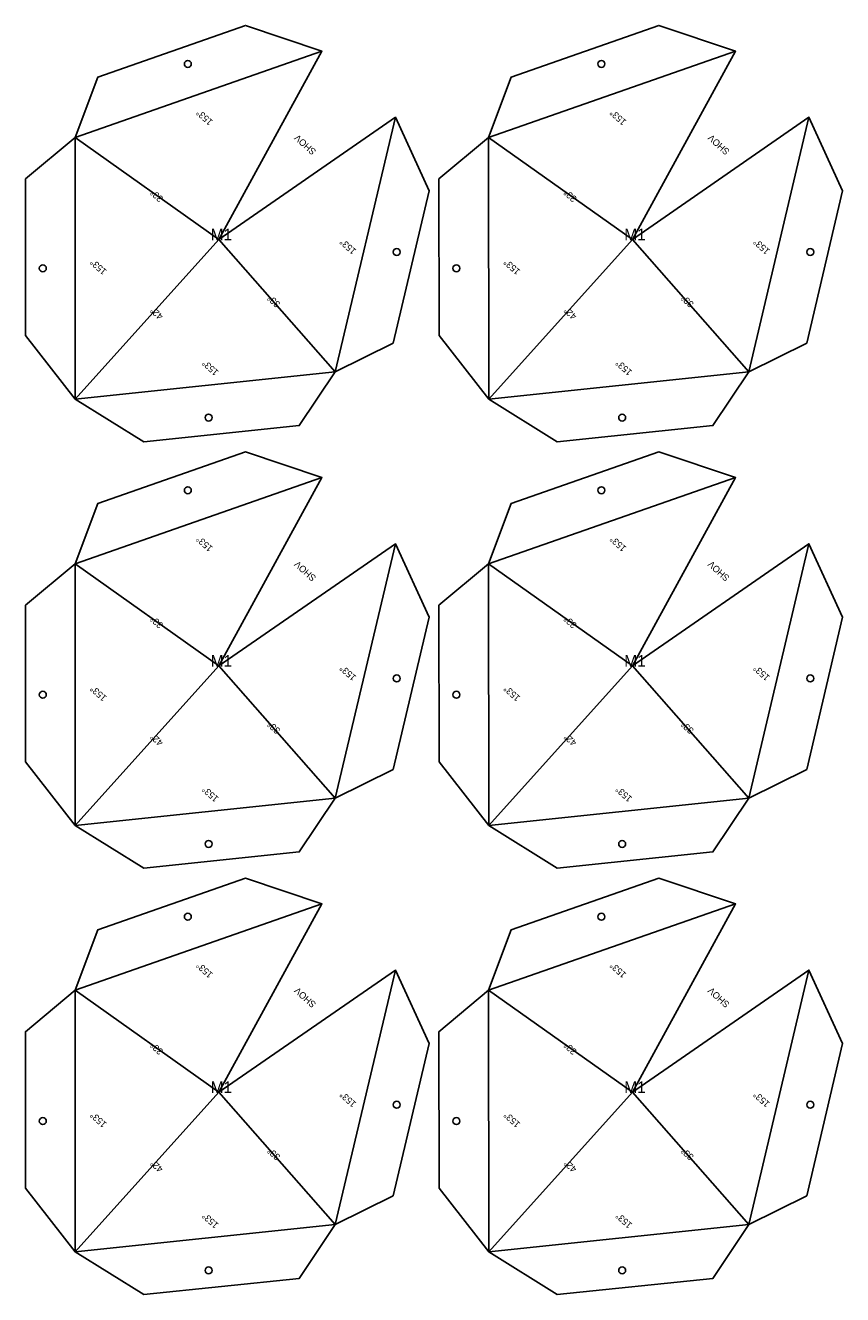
# Model space of a CAD drawing. Header units: millimetres. Extents: x 10 to 1253, y 10 to 2873.
# Tile 3 of 6: x 10 to 504, y 1334 to 2101. Entities that reach past the tile are written whole.
import ezdxf

# ---------------------------------------------------------------- set-up
doc = ezdxf.new("R2010")
doc.units = ezdxf.units.MM
for name, color, linetype in [('BEND_OUT', 3, 'CONTINUOUS'), ('CUT', 1, 'CONTINUOUS'), ('MARK', 5, 'CONTINUOUS')]:
    doc.layers.add(name, color=color, linetype=linetype)

msp = doc.modelspace()

# ---------------------------------------------------------------- linework, layer by layer
at = {"layer": 'BEND_OUT'}
for p, q in [((189.161, 2084.899), (39.988, 2032.743)), ((439.034, 2084.899), (289.861, 2032.743)), ((197.235, 1891.157), (233.513, 2044.965)), ((447.109, 1891.157), (483.386, 2044.965)), ((126.865, 1971.116), (39.988, 2032.743)), ((39.988, 2032.743), (40.065, 1874.715)), ((376.738, 1971.116), (289.861, 2032.743)), ((289.861, 2032.743), (289.938, 1874.715)), ((126.865, 1971.116), (40.065, 1874.715)), ((126.865, 1971.116), (197.235, 1891.157)), ((376.738, 1971.116), (289.938, 1874.715)), ((376.738, 1971.116), (447.109, 1891.157)), ((40.065, 1874.715), (197.235, 1891.157)), ((289.938, 1874.715), (447.109, 1891.157)), ((189.161, 1827.271), (39.988, 1775.115)), ((439.034, 1827.271), (289.861, 1775.115)), ((197.235, 1633.529), (233.513, 1787.337)), ((447.109, 1633.529), (483.386, 1787.337)), ((126.865, 1713.488), (39.988, 1775.115)), ((39.988, 1775.115), (40.065, 1617.087)), ((376.738, 1713.488), (289.861, 1775.115)), ((289.861, 1775.115), (289.938, 1617.087)), ((126.865, 1713.488), (40.065, 1617.087)), ((126.865, 1713.488), (197.235, 1633.529)), ((376.738, 1713.488), (289.938, 1617.087)), ((376.738, 1713.488), (447.109, 1633.529)), ((40.065, 1617.087), (197.235, 1633.529)), ((289.938, 1617.087), (447.109, 1633.529)), ((189.161, 1569.643), (39.988, 1517.487)), ((439.034, 1569.643), (289.861, 1517.487)), ((197.235, 1375.901), (233.513, 1529.709)), ((447.109, 1375.901), (483.386, 1529.709)), ((126.865, 1455.86), (39.988, 1517.487)), ((39.988, 1517.487), (40.065, 1359.459)), ((376.738, 1455.86), (289.861, 1517.487)), ((289.861, 1517.487), (289.938, 1359.459)), ((126.865, 1455.86), (40.065, 1359.459)), ((126.865, 1455.86), (197.235, 1375.901)), ((376.738, 1455.86), (289.938, 1359.459)), ((376.738, 1455.86), (447.109, 1375.901)), ((40.065, 1359.459), (197.235, 1375.901)), ((289.938, 1359.459), (447.109, 1375.901))]:
    msp.add_line(p, q, dxfattribs=at)
at = {"layer": 'CUT'}
for points in [[(126.865, 1971.116), (189.161, 2084.899), (142.917, 2100.511), (53.686, 2069.313), (39.988, 2032.743), (10, 2007.729), (10.046, 1913.2), (40.065, 1874.715), (81.477, 1848.884), (175.492, 1858.719), (197.235, 1891.157), (232.173, 1908.602), (253.873, 2000.606), (233.513, 2044.965)], [(376.738, 1971.116), (439.034, 2084.899), (392.79, 2100.511), (303.559, 2069.313), (289.861, 2032.743), (259.873, 2007.729), (259.92, 1913.2), (289.938, 1874.715), (331.351, 1848.884), (425.366, 1858.719), (447.109, 1891.157), (482.047, 1908.602), (503.747, 2000.606), (483.386, 2044.965)], [(126.865, 1713.488), (189.161, 1827.271), (142.917, 1842.884), (53.686, 1811.685), (39.988, 1775.115), (10, 1750.101), (10.046, 1655.573), (40.065, 1617.087), (81.477, 1591.256), (175.492, 1601.091), (197.235, 1633.529), (232.173, 1650.974), (253.873, 1742.978), (233.513, 1787.337)], [(376.738, 1713.488), (439.034, 1827.271), (392.79, 1842.884), (303.559, 1811.685), (289.861, 1775.115), (259.873, 1750.101), (259.92, 1655.573), (289.938, 1617.087), (331.351, 1591.256), (425.366, 1601.091), (447.109, 1633.529), (482.047, 1650.974), (503.747, 1742.978), (483.386, 1787.337)], [(126.865, 1455.86), (189.161, 1569.643), (142.917, 1585.256), (53.686, 1554.057), (39.988, 1517.487), (10, 1492.473), (10.046, 1397.945), (40.065, 1359.459), (81.477, 1333.628), (175.492, 1343.463), (197.235, 1375.901), (232.173, 1393.347), (253.873, 1485.35), (233.513, 1529.709)], [(376.738, 1455.86), (439.034, 1569.643), (392.79, 1585.256), (303.559, 1554.057), (289.861, 1517.487), (259.873, 1492.473), (259.92, 1397.945), (289.938, 1359.459), (331.351, 1333.628), (425.366, 1343.463), (447.109, 1375.901), (482.047, 1393.347), (503.747, 1485.35), (483.386, 1529.709)]]:
    msp.add_lwpolyline(points, close=True, dxfattribs=at)
for centre in [(108.139, 2077.228), (358.012, 2077.228), (234.353, 1963.584), (484.227, 1963.584), (20.526, 1953.72), (270.4, 1953.72), (120.679, 1863.542), (370.552, 1863.542), (108.139, 1819.601), (358.012, 1819.601), (234.353, 1705.956), (484.227, 1705.956), (20.526, 1696.092), (270.4, 1696.092), (120.679, 1605.914), (370.552, 1605.914), (108.139, 1561.973), (358.012, 1561.973), (234.353, 1448.329), (484.227, 1448.329), (20.526, 1438.464), (270.4, 1438.464), (120.679, 1348.286), (370.552, 1348.286)]:
    msp.add_circle(centre, 2.1, dxfattribs=at)

# ---------------------------------------------------------------- texts
at = {"layer": 'MARK'}
for s, p in [('153%%d', (123.578, 2042.676)), ('153%%d', (373.452, 2042.676)), ('SHOV', (185.961, 2024.793)), ('SHOV', (435.834, 2024.793)), ('33%%d', (93.567, 1996.32)), ('33%%d', (343.441, 1996.32)), ('153%%d', (210.266, 1964.622)), ('153%%d', (460.14, 1964.622)), ('153%%d', (59.467, 1952.297)), ('153%%d', (309.341, 1952.297)), ('33%%d', (164.329, 1932.606)), ('33%%d', (414.202, 1932.606)), ('42%%d', (93.602, 1925.207)), ('42%%d', (343.475, 1925.207)), ('153%%d', (127.084, 1891.414)), ('153%%d', (376.957, 1891.414)), ('153%%d', (123.578, 1785.048)), ('153%%d', (373.452, 1785.048)), ('SHOV', (185.961, 1767.165)), ('SHOV', (435.834, 1767.165)), ('33%%d', (93.567, 1738.692)), ('33%%d', (343.441, 1738.692)), ('153%%d', (210.266, 1706.994)), ('153%%d', (460.14, 1706.994)), ('153%%d', (59.467, 1694.669)), ('153%%d', (309.341, 1694.669)), ('33%%d', (164.329, 1674.978)), ('33%%d', (414.202, 1674.978)), ('42%%d', (93.602, 1667.579)), ('42%%d', (343.475, 1667.579)), ('153%%d', (127.084, 1633.787)), ('153%%d', (376.957, 1633.787)), ('153%%d', (123.578, 1527.42)), ('153%%d', (373.452, 1527.42)), ('SHOV', (185.961, 1509.537)), ('SHOV', (435.834, 1509.537)), ('33%%d', (93.567, 1481.064)), ('33%%d', (343.441, 1481.064)), ('153%%d', (210.266, 1449.366)), ('153%%d', (460.14, 1449.366)), ('153%%d', (59.467, 1437.041)), ('153%%d', (309.341, 1437.041)), ('33%%d', (164.329, 1417.35)), ('33%%d', (414.202, 1417.35)), ('42%%d', (93.602, 1409.951)), ('42%%d', (343.475, 1409.951)), ('153%%d', (127.084, 1376.159)), ('153%%d', (376.957, 1376.159))]:
    msp.add_text(s, height=4, rotation=138, dxfattribs=at).set_placement(p)
for p in [(121.937, 1970.697), (371.81, 1970.697), (121.937, 1713.07), (371.81, 1713.07), (121.937, 1455.442), (371.81, 1455.442)]:
    msp.add_text('M1', height=7, dxfattribs=at).set_placement(p)

doc.saveas('drawing.dxf')
